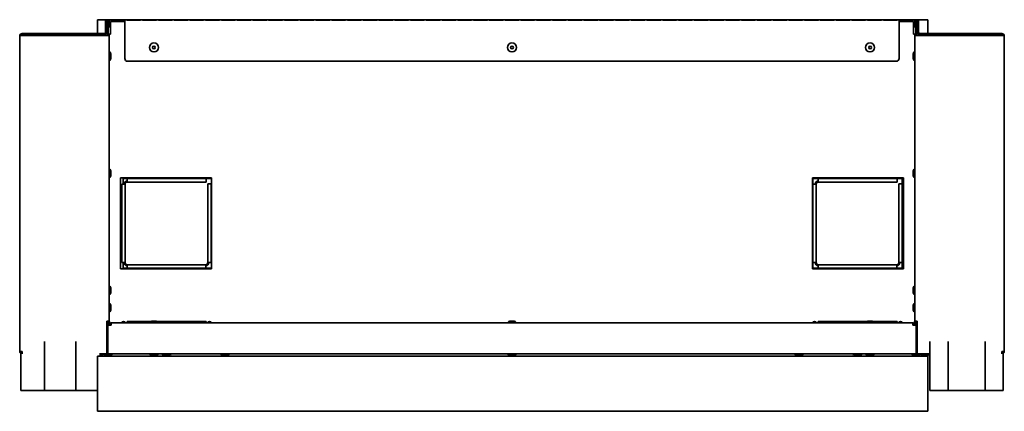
# Model space of a CAD drawing. Extents: x -0.9 to 66, y 3.9 to 49.5.
# Tile 1 of 3: x -0.9 to 34.9, y 3.9 to 18.1. Entities that reach past the tile are written whole.
import ezdxf

# ---------------------------------------------------------------- set-up
doc = ezdxf.new("R2010")
doc.units = 0
doc.header["$MEASUREMENT"] = 0

msp = doc.modelspace()

# ---------------------------------------------------------------- linework, layer by layer
at = {"color": 7, "lineweight": 35}
for p, q in [((1.951097, 17.628581), (1.951097, 18.128475)), ((2.284649, 18.128475), (1.951097, 18.128475)), ((2.241797, 17.678564), (2.241797, 18.065864)), ((2.277696, 17.678564), (2.277696, 18.065864)), ((2.304096, 18.065604), (2.304096, 17.564875)), ((2.339997, 18.065604), (2.304096, 18.065604)), ((31.668949, 18.128475), (2.33328, 18.128475)), ((2.339997, 18.065604), (2.339997, 17.564875)), ((2.340197, 18.065864), (2.340197, 17.858014)), ((2.376096, 18.065864), (2.376096, 17.858014)), ((2.944696, 18.065564), (2.425896, 18.065564)), ((2.425896, 18.065564), (2.425896, 17.612564)), ((2.944696, 18.068305), (2.944696, 18.124205)), ((2.944696, 18.124205), (3.015957, 18.124205)), ((2.944696, 18.068305), (2.944696, 16.724205)), ((3.015957, 18.124205), (3.015957, 18.111113)), ((3.516956, 18.111113), (3.015957, 18.111113)), ((3.516956, 18.111113), (3.516956, 18.124205)), ((3.516956, 18.124205), (3.588217, 18.124205)), ((3.588217, 18.124205), (3.588217, 18.111113)), ((4.089217, 18.111113), (3.588217, 18.111113)), ((4.089217, 18.111113), (4.089217, 18.124205)), ((4.089217, 18.124205), (4.160477, 18.124205)), ((4.160477, 18.124205), (4.160477, 18.111113)), ((4.661477, 18.111113), (4.160477, 18.111113)), ((4.661477, 18.111113), (4.661477, 18.124205)), ((4.661477, 18.124205), (4.732737, 18.124205)), ((4.732737, 18.124205), (4.732737, 18.111113)), ((5.233737, 18.111113), (4.732737, 18.111113)), ((5.233737, 18.111113), (5.233737, 18.124205)), ((5.233737, 18.124205), (5.304997, 18.124205)), ((5.304997, 18.124205), (5.304997, 18.111113)), ((5.805997, 18.111113), (5.304997, 18.111113)), ((5.805997, 18.111113), (5.805997, 18.124205)), ((5.805997, 18.124205), (5.877257, 18.124205)), ((5.877257, 18.124205), (5.877257, 18.111113)), ((6.378257, 18.111113), (5.877257, 18.111113)), ((6.378257, 18.111113), (6.378257, 18.124205)), ((6.378257, 18.124205), (6.449516, 18.124205)), ((6.449516, 18.124205), (6.449516, 18.111113)), ((6.950517, 18.111113), (6.449516, 18.111113)), ((6.950517, 18.111113), (6.950517, 18.124205)), ((6.950517, 18.124205), (7.021777, 18.124205)), ((7.021777, 18.124205), (7.021777, 18.111113)), ((7.522777, 18.111113), (7.021777, 18.111113)), ((7.522777, 18.111113), (7.522777, 18.124205)), ((7.522777, 18.124205), (7.594037, 18.124205)), ((7.594037, 18.124205), (7.594037, 18.111113)), ((8.095037, 18.111113), (7.594037, 18.111113)), ((8.095037, 18.111113), (8.095037, 18.124205)), ((8.095037, 18.124205), (8.166297, 18.124205)), ((8.166297, 18.124205), (8.166297, 18.111113)), ((8.667297, 18.111113), (8.166297, 18.111113)), ((8.667297, 18.111113), (8.667297, 18.124205)), ((8.667297, 18.124205), (8.738557, 18.124205)), ((8.738557, 18.124205), (8.738557, 18.111113)), ((9.239557, 18.111113), (8.738557, 18.111113)), ((9.239557, 18.111113), (9.239557, 18.124205)), ((9.239557, 18.124205), (9.310817, 18.124205)), ((9.310817, 18.124205), (9.310817, 18.111113)), ((9.811816, 18.111113), (9.310817, 18.111113)), ((9.811816, 18.111113), (9.811816, 18.124205)), ((9.811816, 18.124205), (9.883077, 18.124205)), ((9.883077, 18.124205), (9.883077, 18.111113)), ((10.384077, 18.111113), (9.883077, 18.111113)), ((10.384077, 18.111113), (10.384077, 18.124205)), ((10.384077, 18.124205), (10.455337, 18.124205)), ((10.455337, 18.124205), (10.455337, 18.111113)), ((10.956337, 18.111113), (10.455337, 18.111113)), ((10.956337, 18.111113), (10.956337, 18.124205)), ((10.956337, 18.124205), (11.027597, 18.124205)), ((11.027597, 18.124205), (11.027597, 18.111113)), ((11.528597, 18.111113), (11.027597, 18.111113)), ((11.528597, 18.111113), (11.528597, 18.124205)), ((11.528597, 18.124205), (11.599856, 18.124205)), ((11.599856, 18.124205), (11.599856, 18.111113)), ((12.100857, 18.111113), (11.599856, 18.111113)), ((12.100857, 18.111113), (12.100857, 18.124205)), ((12.100857, 18.124205), (12.172116, 18.124205)), ((12.172116, 18.124205), (12.172116, 18.111113)), ((12.673116, 18.111113), (12.172116, 18.111113)), ((12.673116, 18.111113), (12.673116, 18.124205)), ((12.673116, 18.124205), (12.744376, 18.124205)), ((12.744376, 18.124205), (12.744376, 18.111113)), ((13.245376, 18.111113), (12.744376, 18.111113)), ((13.245376, 18.111113), (13.245376, 18.124205)), ((13.245376, 18.124205), (13.316637, 18.124205)), ((13.316637, 18.124205), (13.316637, 18.111113)), ((13.817636, 18.111113), (13.316637, 18.111113)), ((13.817636, 18.111113), (13.817636, 18.124205)), ((13.817636, 18.124205), (13.888897, 18.124205)), ((13.888897, 18.124205), (13.888897, 18.111113)), ((14.389897, 18.111113), (13.888897, 18.111113)), ((14.389897, 18.111113), (14.389897, 18.124205)), ((14.389897, 18.124205), (14.461157, 18.124205)), ((14.461157, 18.124205), (14.461157, 18.111113)), ((14.962157, 18.111113), (14.461157, 18.111113)), ((14.962157, 18.111113), (14.962157, 18.124205)), ((14.962157, 18.124205), (15.033417, 18.124205)), ((15.033417, 18.124205), (15.033417, 18.111113)), ((15.534417, 18.111113), (15.033417, 18.111113)), ((15.534417, 18.111113), (15.534417, 18.124205)), ((15.534417, 18.124205), (15.605677, 18.124205)), ((15.605677, 18.124205), (15.605677, 18.111113)), ((16.106677, 18.111113), (15.605677, 18.111113)), ((16.106677, 18.111113), (16.106677, 18.124205)), ((16.106677, 18.124205), (16.177936, 18.124205)), ((16.177936, 18.124205), (16.177936, 18.111113)), ((16.678937, 18.111113), (16.177936, 18.111113)), ((16.678937, 18.111113), (16.678937, 18.124205)), ((16.678937, 18.124205), (16.750196, 18.124205)), ((16.750196, 18.124205), (16.750196, 18.111113)), ((17.251196, 18.111113), (16.750196, 18.111113)), ((17.251196, 18.111113), (17.251196, 18.124205)), ((17.251196, 18.124205), (17.322456, 18.124205)), ((17.322456, 18.124205), (17.322456, 18.111113)), ((17.823456, 18.111113), (17.322456, 18.111113)), ((17.823456, 18.111113), (17.823456, 18.124205)), ((17.823456, 18.124205), (17.894717, 18.124205)), ((17.894717, 18.124205), (17.894717, 18.111113)), ((18.395717, 18.111113), (17.894717, 18.111113)), ((18.395717, 18.111113), (18.395717, 18.124205)), ((18.395717, 18.124205), (18.466977, 18.124205)), ((18.466977, 18.124205), (18.466977, 18.111113)), ((18.967977, 18.111113), (18.466977, 18.111113)), ((18.967977, 18.111113), (18.967977, 18.124205)), ((18.967977, 18.124205), (19.039237, 18.124205)), ((19.039237, 18.124205), (19.039237, 18.111113)), ((19.540237, 18.111113), (19.039237, 18.111113)), ((19.540237, 18.111113), (19.540237, 18.124205)), ((19.540237, 18.124205), (19.611497, 18.124205)), ((19.611497, 18.124205), (19.611497, 18.111113)), ((20.112497, 18.111113), (19.611497, 18.111113)), ((20.112497, 18.111113), (20.112497, 18.124205)), ((20.112497, 18.124205), (20.183757, 18.124205)), ((20.183757, 18.124205), (20.183757, 18.111113)), ((20.684757, 18.111113), (20.183757, 18.111113)), ((20.684757, 18.111113), (20.684757, 18.124205)), ((20.684757, 18.124205), (20.756017, 18.124205)), ((20.756017, 18.124205), (20.756017, 18.111113)), ((21.257017, 18.111113), (20.756017, 18.111113)), ((21.257017, 18.111113), (21.257017, 18.124205)), ((21.257017, 18.124205), (21.328276, 18.124205)), ((21.328276, 18.124205), (21.328276, 18.111113)), ((21.829276, 18.111113), (21.328276, 18.111113)), ((21.829276, 18.111113), (21.829276, 18.124205)), ((21.829276, 18.124205), (21.900536, 18.124205)), ((21.900536, 18.124205), (21.900536, 18.111113)), ((22.401536, 18.111113), (21.900536, 18.111113)), ((22.401536, 18.111113), (22.401536, 18.124205)), ((22.401536, 18.124205), (22.472796, 18.124205)), ((22.472796, 18.124205), (22.472796, 18.111113)), ((22.973796, 18.111113), (22.472796, 18.111113)), ((22.973796, 18.111113), (22.973796, 18.124205)), ((22.973796, 18.124205), (23.045056, 18.124205)), ((23.045056, 18.124205), (23.045056, 18.111113)), ((23.546056, 18.111113), (23.045056, 18.111113)), ((23.546056, 18.111113), (23.546056, 18.124205)), ((23.546056, 18.124205), (23.617318, 18.124205)), ((23.617318, 18.124205), (23.617318, 18.111113)), ((24.118316, 18.111113), (23.617318, 18.111113)), ((24.118316, 18.111113), (24.118316, 18.124205)), ((24.118316, 18.124205), (24.189578, 18.124205)), ((24.189578, 18.124205), (24.189578, 18.111113)), ((24.690576, 18.111113), (24.189578, 18.111113)), ((24.690576, 18.111113), (24.690576, 18.124205)), ((24.690576, 18.124205), (24.761838, 18.124205)), ((24.761838, 18.124205), (24.761838, 18.111113)), ((25.262836, 18.111113), (24.761838, 18.111113)), ((25.262836, 18.111113), (25.262836, 18.124205)), ((25.262836, 18.124205), (25.334098, 18.124205)), ((25.334098, 18.124205), (25.334098, 18.111113)), ((25.835096, 18.111113), (25.334098, 18.111113)), ((25.835096, 18.111113), (25.835096, 18.124205)), ((25.835096, 18.124205), (25.906358, 18.124205)), ((25.906358, 18.124205), (25.906358, 18.111113)), ((26.407355, 18.111113), (25.906358, 18.111113)), ((26.407355, 18.111113), (26.407355, 18.124205)), ((26.407355, 18.124205), (26.478618, 18.124205)), ((26.478618, 18.124205), (26.478618, 18.111113)), ((26.979618, 18.111113), (26.478618, 18.111113)), ((26.979618, 18.111113), (26.979618, 18.124205)), ((26.979618, 18.124205), (27.050877, 18.124205)), ((27.050877, 18.124205), (27.050877, 18.111113)), ((27.551875, 18.111113), (27.050877, 18.111113)), ((27.551875, 18.111113), (27.551875, 18.124205)), ((27.551875, 18.124205), (27.623137, 18.124205)), ((27.623137, 18.124205), (27.623137, 18.111113)), ((28.124137, 18.111113), (27.623137, 18.111113)), ((28.124137, 18.111113), (28.124137, 18.124205)), ((28.124137, 18.124205), (28.195397, 18.124205)), ((28.195397, 18.124205), (28.195397, 18.111113)), ((28.696397, 18.111113), (28.195397, 18.111113)), ((28.696397, 18.111113), (28.696397, 18.124205)), ((28.696397, 18.124205), (28.767657, 18.124205)), ((28.767657, 18.124205), (28.767657, 18.111113)), ((29.268657, 18.111113), (28.767657, 18.111113)), ((29.268657, 18.111113), (29.268657, 18.124205)), ((29.268657, 18.124205), (29.339917, 18.124205)), ((29.339917, 18.124205), (29.339917, 18.111113)), ((29.840917, 18.111113), (29.339917, 18.111113)), ((29.840917, 18.111113), (29.840917, 18.124205)), ((29.840917, 18.124205), (29.912177, 18.124205)), ((29.912177, 18.124205), (29.912177, 18.111113)), ((30.413177, 18.111113), (29.912177, 18.111113)), ((30.413177, 18.111113), (30.413177, 18.124205)), ((30.413177, 18.124205), (30.484437, 18.124205)), ((30.484437, 18.124205), (30.484437, 18.111113)), ((30.985437, 18.111113), (30.484437, 18.111113)), ((30.985437, 18.111113), (30.985437, 18.124205)), ((30.985437, 18.124205), (31.056696, 18.124205)), ((31.056696, 18.068305), (31.056696, 18.124205)), ((31.056696, 16.724205), (31.056696, 18.068305)), ((31.576096, 18.065564), (31.056696, 18.065564)), ((31.576096, 17.612564), (31.576096, 18.065564)), ((31.626097, 18.065864), (31.626097, 17.858014)), ((31.661997, 18.065864), (31.661997, 17.858014)), ((31.697897, 18.065604), (31.661997, 18.065604)), ((31.697897, 18.065604), (31.697897, 17.564875)), ((32.101097, 18.128475), (31.71758, 18.128475)), ((31.724498, 17.678564), (31.724498, 18.065864)), ((31.760398, 17.678564), (31.760398, 18.065864)), ((32.101097, 17.628581), (32.101097, 18.128475)), ((-0.873304, 17.542665), (-0.873304, 6.089464)), ((-0.837404, 17.55609), (-0.837404, 17.592664)), ((1.162597, 17.592664), (-0.837404, 17.592664)), ((-0.787403, 17.628564), (-0.787403, 17.592664)), ((-0.787403, 17.628564), (2.191796, 17.628564)), ((-0.787403, 17.564875), (2.290196, 17.564875)), ((0.026097, 17.564875), (0.026097, 17.592664)), ((2.026097, 17.592664), (0.026097, 17.592664)), ((1.162597, 17.564875), (1.162597, 17.592664)), ((2.026097, 17.564875), (2.026097, 17.592664)), ((2.026097, 17.592664), (2.191796, 17.592664)), ((2.290196, 17.564875), (2.376096, 17.564875)), ((2.339997, 17.612564), (2.375897, 17.612564)), ((2.340197, 17.858014), (2.376096, 17.858014)), ((2.425896, 17.612564), (2.375897, 17.612564)), ((2.375897, 17.564892), (2.375897, 17.612564)), ((2.376096, 17.564875), (2.376096, 7.189464)), ((31.626097, 17.612564), (31.576096, 17.612564)), ((31.661997, 17.858014), (31.626097, 17.858014)), ((31.661997, 17.612564), (31.626097, 17.612564)), ((31.626097, 17.564892), (31.626097, 17.612564)), ((31.711998, 17.564875), (31.626097, 17.564875)), ((31.626097, 17.564875), (31.626097, 7.189464)), ((31.661997, 17.858014), (31.661997, 17.564875)), ((31.661997, 17.564892), (31.661997, 17.612564)), ((34.789597, 17.564875), (31.711998, 17.564875)), ((34.789597, 17.628564), (31.810396, 17.628564)), ((32.176096, 17.592664), (31.810396, 17.592664)), ((32.101097, 17.564892), (32.101097, 17.592682)), ((32.101097, 17.589364), (32.176115, 17.589364)), ((32.176096, 17.564875), (32.176096, 17.592664)), ((34.176097, 17.592664), (32.176096, 17.592664)), ((32.839596, 17.564875), (32.839596, 17.592664)), ((34.839598, 17.592664), (32.839596, 17.592664)), ((34.176097, 17.564875), (34.176097, 17.592664)), ((34.789597, 17.628564), (34.789597, 17.592664)), ((34.839598, 17.55609), (34.839598, 17.592664)), ((34.875498, 17.542665), (34.875498, 6.089464)), ((2.376096, 16.974464), (2.383097, 16.974464)), ((2.383097, 16.810464), (2.383097, 16.974464)), ((2.383097, 16.646464), (2.383097, 16.810464)), ((2.44073, 16.810464), (2.44073, 16.860465)), ((2.44073, 16.760464), (2.44073, 16.810464)), ((31.561464, 16.860465), (31.561464, 16.810464)), ((31.561464, 16.810464), (31.561464, 16.760464)), ((31.619097, 16.974464), (31.619097, 16.810464)), ((31.626097, 16.974464), (31.619097, 16.974464)), ((31.619097, 16.810464), (31.619097, 16.646464)), ((31.626097, 16.974464), (31.626097, 16.810464)), ((31.626097, 16.810464), (31.626097, 16.646464)), ((2.375897, 16.646464), (2.382897, 16.646464)), ((2.376096, 16.646464), (2.383097, 16.646464)), ((30.956697, 16.624204), (3.044697, 16.624204)), ((31.626097, 16.646464), (31.619097, 16.646464)), ((2.376096, 12.724464), (2.383097, 12.724464)), ((2.383097, 12.508575), (2.383097, 12.724464)), ((2.44073, 12.544645), (2.44073, 12.610464)), ((2.44073, 12.510465), (2.44073, 12.544645)), ((31.561464, 12.610464), (31.561464, 12.560464)), ((31.561464, 12.560464), (31.561464, 12.510465)), ((31.619097, 12.724464), (31.619097, 12.560464)), ((31.626097, 12.724464), (31.619097, 12.724464)), ((31.619097, 12.560464), (31.619097, 12.396464)), ((31.626097, 12.724464), (31.626097, 12.560464)), ((31.626097, 12.560464), (31.626097, 12.396464)), ((2.375897, 12.396464), (2.382897, 12.396464)), ((2.376096, 12.396464), (2.383097, 12.396464)), ((2.383097, 12.396464), (2.383097, 12.508575)), ((6.089997, 12.392464), (2.789996, 12.392464)), ((2.789996, 12.392464), (2.789996, 9.092464)), ((2.956097, 12.167674), (2.834297, 12.167674)), ((2.834297, 12.167674), (2.834297, 9.317674)), ((2.881097, 12.367674), (2.881097, 12.167674)), ((6.089997, 12.367674), (2.881097, 12.367674)), ((2.956097, 9.317674), (2.956097, 12.167674)), ((3.031097, 12.367676), (3.031097, 12.364476)), ((3.031097, 12.364476), (3.031097, 12.242674)), ((5.893597, 12.364476), (3.031097, 12.364476)), ((3.031097, 12.242674), (5.893597, 12.242674)), ((5.893597, 12.364476), (5.893597, 12.367676)), ((5.893597, 12.242674), (5.893597, 12.364476)), ((5.956096, 12.180175), (5.956096, 9.317674)), ((6.077896, 12.180175), (5.956096, 12.180175)), ((6.077896, 9.317674), (6.077896, 12.180175)), ((6.089998, 12.180175), (6.077898, 12.180175)), ((6.089997, 9.092464), (6.089997, 12.392464)), ((31.211997, 12.392464), (27.911997, 12.392464)), ((27.911997, 12.392464), (27.911997, 9.092464)), ((27.921097, 12.367674), (27.921097, 9.117674)), ((31.171096, 12.367674), (27.921097, 12.367674)), ((27.924298, 12.167674), (27.921099, 12.167674)), ((28.046096, 12.167674), (27.924295, 12.167674)), ((27.924295, 12.167674), (27.924295, 9.317674)), ((28.046096, 9.317674), (28.046096, 12.167674)), ((28.121098, 12.367676), (28.121098, 12.364476)), ((28.121098, 12.364476), (28.121098, 12.242674)), ((30.983598, 12.364476), (28.121098, 12.364476)), ((28.121098, 12.242674), (30.983598, 12.242674)), ((30.983598, 12.364476), (30.983598, 12.367676)), ((30.983598, 12.242674), (30.983598, 12.364476)), ((31.046097, 12.180175), (31.046097, 9.317674)), ((31.167896, 12.180175), (31.046097, 12.180175)), ((31.167896, 9.317674), (31.167896, 12.180175)), ((31.171096, 12.180175), (31.167898, 12.180175)), ((31.171096, 9.117674), (31.171096, 12.367674)), ((31.211997, 9.092464), (31.211997, 12.392464)), ((31.626097, 12.396464), (31.619097, 12.396464)), ((2.834297, 9.317674), (2.956097, 9.317674)), ((2.881097, 9.317674), (2.881097, 9.117674)), ((5.956096, 9.317674), (6.077896, 9.317674)), ((6.077898, 9.317674), (6.089998, 9.317674)), ((27.921099, 9.317674), (27.924298, 9.317674)), ((27.924295, 9.317674), (28.046096, 9.317674)), ((31.046097, 9.317674), (31.167896, 9.317674)), ((31.167898, 9.317674), (31.171096, 9.317674)), ((2.789996, 9.092464), (6.089997, 9.092464)), ((2.881097, 9.117674), (6.089997, 9.117674)), ((5.881097, 9.242674), (3.031097, 9.242674)), ((3.031097, 9.242674), (3.031097, 9.120874)), ((3.031097, 9.120876), (3.031097, 9.117676)), ((3.031097, 9.120874), (5.881097, 9.120874)), ((5.881097, 9.242674), (5.881097, 9.120874)), ((5.881097, 9.117676), (5.881097, 9.120876)), ((27.911997, 9.092464), (31.211997, 9.092464)), ((27.921097, 9.117674), (31.171096, 9.117674)), ((30.971098, 9.242674), (28.121098, 9.242674)), ((28.121098, 9.242674), (28.121098, 9.120874)), ((28.121098, 9.120876), (28.121098, 9.117676)), ((28.121098, 9.120874), (30.971098, 9.120874)), ((30.971098, 9.242674), (30.971098, 9.120874)), ((30.971098, 9.117676), (30.971098, 9.120876)), ((2.376096, 8.474464), (2.383097, 8.474464)), ((2.383097, 8.434436), (2.383097, 8.474464)), ((2.383097, 8.146464), (2.383097, 8.434436)), ((2.44073, 8.348261), (2.44073, 8.360464)), ((2.44073, 8.260464), (2.44073, 8.348261)), ((31.561464, 8.360464), (31.561464, 8.272668)), ((31.561464, 8.360464), (31.561464, 8.272668)), ((31.561464, 8.348261), (31.561464, 8.260464)), ((31.561464, 8.348261), (31.561464, 8.260464)), ((31.619097, 8.474464), (31.619097, 8.186492)), ((31.626097, 8.474464), (31.619097, 8.474464)), ((31.626097, 8.474464), (31.626097, 8.186492)), ((2.375897, 8.146464), (2.382897, 8.146464)), ((2.376096, 8.146464), (2.383097, 8.146464)), ((31.619097, 8.186492), (31.619097, 8.146464)), ((31.626097, 8.146464), (31.619097, 8.146464)), ((31.626097, 8.146464), (31.619097, 8.146464)), ((31.626097, 8.186492), (31.626097, 8.146464)), ((2.375897, 7.849464), (2.382897, 7.849464)), ((2.375897, 7.521464), (2.382897, 7.521464)), ((2.375897, 7.521464), (2.382897, 7.521464)), ((2.375897, 7.521464), (2.382897, 7.521464)), ((2.382897, 7.809436), (2.382897, 7.849464)), ((2.382897, 7.521464), (2.382897, 7.809436)), ((2.440529, 7.723261), (2.440529, 7.735464)), ((2.440529, 7.635464), (2.440529, 7.723261)), ((31.561464, 7.735464), (31.561464, 7.647668)), ((31.561464, 7.735464), (31.561464, 7.685464)), ((31.561464, 7.723261), (31.561464, 7.635464)), ((31.561464, 7.685464), (31.561464, 7.635464)), ((31.619097, 7.849464), (31.619097, 7.561492)), ((31.626097, 7.849464), (31.619097, 7.849464)), ((31.619097, 7.561492), (31.619097, 7.521464)), ((31.626097, 7.521464), (31.619097, 7.521464)), ((31.626097, 7.521464), (31.619097, 7.521464)), ((2.290196, 7.189464), (2.290196, 6.089464)), ((2.376096, 7.189464), (2.290196, 7.189464)), ((2.304096, 7.189464), (2.304096, 6.450364)), ((2.339997, 7.189464), (2.339997, 7.042464)), ((2.375897, 7.142464), (2.375897, 7.189464)), ((3.031097, 7.175364), (3.031097, 7.128364)), ((3.887334, 7.175364), (3.031097, 7.175364)), ((4.000996, 7.192997), (3.950997, 7.192997)), ((4.050997, 7.192997), (4.000996, 7.192997)), ((5.881097, 7.175364), (4.114689, 7.175364)), ((5.881097, 7.175364), (5.881097, 7.128364)), ((5.881099, 7.175364), (5.893597, 7.175364)), ((5.893597, 7.128364), (5.893597, 7.175364)), ((17.000997, 7.192997), (16.950997, 7.192997)), ((17.050996, 7.192997), (17.000997, 7.192997)), ((28.121098, 7.175364), (28.121098, 7.128364)), ((29.887335, 7.175364), (28.121098, 7.175364)), ((30.000997, 7.192997), (29.950996, 7.192997)), ((30.050996, 7.192997), (30.000997, 7.192997)), ((30.971098, 7.175364), (30.114688, 7.175364)), ((30.971098, 7.175364), (30.971098, 7.128364)), ((30.971098, 7.175364), (30.983598, 7.175364)), ((30.983598, 7.128364), (30.983598, 7.175364)), ((31.626097, 7.189481), (31.626097, 7.149535)), ((31.626097, 7.189464), (31.711998, 7.189464)), ((31.626097, 7.142464), (31.626097, 7.189464)), ((31.661997, 7.189464), (31.661997, 7.042464)), ((31.661997, 7.142464), (31.661997, 7.189464)), ((31.697897, 7.189464), (31.697897, 6.450364)), ((31.711998, 7.189464), (31.711998, 6.089464)), ((2.320996, 7.042464), (2.445997, 7.042464)), ((2.320996, 6.089264), (2.320996, 7.042464)), ((2.375897, 7.149535), (2.425896, 7.142464)), ((2.375897, 7.14658), (2.425896, 7.142464)), ((2.425896, 7.092464), (2.425896, 7.142464)), ((2.425896, 7.092464), (2.445997, 7.092464)), ((2.425896, 7.092464), (2.425896, 7.042464)), ((2.445997, 7.128364), (31.555998, 7.128364)), ((2.445997, 7.042464), (2.445997, 7.128364)), ((3.031097, 7.139464), (3.031097, 7.128381)), ((4.000996, 7.135364), (3.836997, 7.135364)), ((3.836997, 7.128364), (3.836997, 7.135364)), ((4.164997, 7.135364), (4.000996, 7.135364)), ((4.164997, 7.128364), (4.164997, 7.135364)), ((17.000997, 7.135364), (16.836997, 7.135364)), ((16.836997, 7.128364), (16.836997, 7.135364)), ((17.164996, 7.135364), (17.000997, 7.135364)), ((17.164996, 7.128364), (17.164996, 7.135364)), ((28.121098, 7.139464), (28.121098, 7.128381)), ((30.000997, 7.135364), (29.836998, 7.135364)), ((29.836998, 7.128364), (29.836998, 7.135364)), ((30.164997, 7.135364), (30.000997, 7.135364)), ((30.164997, 7.128364), (30.164997, 7.135364)), ((31.555998, 7.128364), (31.555998, 7.042464)), ((31.555998, 7.092464), (31.576096, 7.092464)), ((31.555998, 7.042464), (31.680997, 7.042464)), ((31.626097, 7.149535), (31.576096, 7.142464)), ((31.626097, 7.14658), (31.576096, 7.142464)), ((31.576096, 7.092464), (31.576096, 7.142464)), ((31.576096, 7.042464), (31.576096, 7.092464)), ((31.680997, 6.089264), (31.680997, 7.042464)), ((0.026097, 4.672664), (0.026097, 6.450364)), ((1.162597, 4.672664), (1.162597, 6.450364)), ((2.320996, 6.450364), (2.290196, 6.450364)), ((31.711998, 6.450364), (31.680997, 6.450364)), ((32.176096, 4.672664), (32.176096, 6.450364)), ((32.839596, 4.672664), (32.839596, 6.450364)), ((34.176097, 4.672664), (34.176097, 6.450364)), ((-0.787403, 6.089464), (-0.873304, 6.089464)), ((-0.837404, 4.672664), (-0.837404, 6.089464)), ((-0.780332, 6.003564), (-0.787403, 6.089464)), ((2.290196, 6.003564), (2.290196, 6.089464)), ((2.320996, 6.089264), (2.320996, 6.003364)), ((31.680997, 6.089264), (31.680997, 6.003364)), ((31.711998, 6.003564), (31.711998, 6.089464)), ((34.782527, 6.003564), (34.789597, 6.089464)), ((34.875498, 6.089464), (34.789597, 6.089464)), ((34.839598, 4.672664), (34.839598, 6.089464)), ((1.951097, 3.921343), (1.951097, 5.921343)), ((32.101097, 5.921343), (1.951097, 5.921343)), ((2.026097, 6.003564), (2.290196, 6.003564)), ((2.026097, 6.003364), (2.165097, 6.003364)), ((2.026097, 5.996364), (2.165097, 5.996364)), ((2.026097, 5.938732), (2.051097, 5.938732)), ((2.165097, 6.003364), (2.165097, 5.996364)), ((2.167096, 6.003564), (2.167096, 5.996564)), ((2.167096, 5.996564), (2.331097, 5.996564)), ((2.268337, 6.003564), (2.321012, 6.003564)), ((2.281096, 5.938932), (2.331097, 5.938932)), ((2.320996, 6.039464), (2.290196, 6.039464)), ((2.290212, 6.039464), (2.321012, 6.039464)), ((2.290212, 6.003564), (2.321012, 6.003564)), ((2.320996, 6.003364), (31.680997, 6.003364)), ((2.331097, 5.996564), (2.495097, 5.996564)), ((2.331097, 5.938932), (2.381097, 5.938932)), ((2.495097, 6.003564), (2.495097, 5.996564)), ((3.837096, 6.003364), (4.001097, 6.003364)), ((3.837096, 6.003364), (3.837096, 5.996364)), ((3.837096, 5.996364), (4.001097, 5.996364)), ((3.951096, 5.938732), (4.001097, 5.938732)), ((4.001097, 6.003364), (4.165097, 6.003364)), ((4.001097, 5.996364), (4.165097, 5.996364)), ((4.001097, 5.938732), (4.051097, 5.938732)), ((4.165097, 6.003364), (4.165097, 5.996364)), ((4.292097, 6.003564), (4.292097, 5.996564)), ((4.292097, 5.996564), (4.456096, 5.996564)), ((4.406097, 5.938932), (4.456096, 5.938932)), ((4.456096, 5.996564), (4.620097, 5.996564)), ((4.456096, 5.938932), (4.506097, 5.938932)), ((4.620097, 6.003564), (4.620097, 5.996564)), ((6.417097, 6.003564), (6.417097, 5.996564)), ((6.417097, 5.996564), (6.581096, 5.996564)), ((6.531097, 5.938932), (6.581096, 5.938932)), ((6.581096, 5.996564), (6.745097, 5.996564)), ((6.581096, 5.938932), (6.631097, 5.938932)), ((6.745097, 6.003564), (6.745097, 5.996564)), ((16.837097, 6.003364), (17.001096, 6.003364)), ((16.837097, 6.003364), (16.837097, 5.996364)), ((16.837097, 5.996364), (17.001096, 5.996364)), ((16.951097, 5.938732), (17.001096, 5.938732)), ((17.001096, 6.003364), (17.165097, 6.003364)), ((17.001096, 5.996364), (17.165097, 5.996364)), ((17.001096, 5.938732), (17.051097, 5.938732)), ((17.165097, 6.003364), (17.165097, 5.996364)), ((27.257097, 6.003564), (27.257097, 5.996564)), ((27.257097, 5.996564), (27.585098, 5.996564)), ((27.371096, 5.938932), (27.471097, 5.938932)), ((27.371096, 5.938932), (27.471097, 5.938932)), ((27.585098, 6.003564), (27.585098, 5.996564)), ((29.382098, 6.003564), (29.382098, 5.996564)), ((29.382098, 5.996564), (29.546095, 5.996564)), ((29.496097, 5.938932), (29.546095, 5.938932)), ((29.546095, 5.996564), (29.710097, 5.996564)), ((29.546095, 5.938932), (29.596096, 5.938932)), ((29.710097, 6.003564), (29.710097, 5.996564)), ((29.837096, 6.003364), (30.125069, 6.003364)), ((29.837096, 6.003364), (29.837096, 5.996364)), ((29.837096, 5.996364), (30.125069, 5.996364)), ((29.951095, 5.938732), (30.038894, 5.938732)), ((29.963302, 5.938732), (30.051097, 5.938732)), ((30.125069, 6.003364), (30.165098, 6.003364)), ((30.125069, 5.996364), (30.165098, 5.996364)), ((30.165098, 6.003364), (30.165098, 5.996364)), ((31.507097, 6.003564), (31.507097, 5.996564)), ((31.507097, 5.996564), (31.671097, 5.996564)), ((31.621096, 5.938932), (31.671097, 5.938932)), ((31.671097, 5.996564), (31.835096, 5.996564)), ((31.671097, 5.938932), (31.721095, 5.938932)), ((31.711998, 6.039464), (31.680997, 6.039464)), ((31.680997, 6.003564), (31.712012, 6.003564)), ((31.681014, 6.039464), (31.712012, 6.039464)), ((31.681014, 6.003564), (31.712012, 6.003564)), ((32.176096, 6.003564), (31.711998, 6.003564)), ((31.835096, 6.003564), (31.835096, 5.996564)), ((31.837096, 6.003564), (32.125069, 6.003564)), ((31.837096, 6.003564), (31.837096, 5.996564)), ((31.837096, 5.996564), (32.125069, 5.996564)), ((31.951097, 5.938932), (32.038891, 5.938932)), ((31.963299, 5.938932), (32.051098, 5.938932)), ((32.101097, 5.921343), (32.101097, 5.950344)), ((32.101097, 3.921343), (32.101097, 5.921343)), ((32.125069, 6.003564), (32.165097, 6.003564)), ((32.125069, 5.996564), (32.165097, 5.996564)), ((32.165097, 6.003564), (32.165097, 5.996564)), ((1.162597, 4.672664), (-0.837404, 4.672664)), ((1.951097, 4.672664), (0.026097, 4.672664)), ((34.176097, 4.672664), (32.176096, 4.672664)), ((34.839598, 4.672664), (32.839596, 4.672664)), ((32.101097, 3.921343), (1.951097, 3.921343))]:
    msp.add_line(p, q, dxfattribs=at)
for points in [[(-0.787403, 17.564875), (-0.829625, 17.55761), (-0.848979, 17.553574), (-0.864516, 17.549115), (-0.869938, 17.546633), (-0.872231, 17.544897), (-0.872912, 17.544009), (-0.873304, 17.542665)], [(34.789597, 17.564875), (34.831817, 17.55761), (34.85117, 17.553574), (34.86671, 17.549115), (34.872131, 17.546633), (34.874424, 17.544897), (34.875106, 17.544009), (34.875498, 17.542665)]]:
    msp.add_lwpolyline(points, dxfattribs=at)
for centre, radius in [((4.000996, 17.125165), 0.164), ((4.000996, 17.125165), 0.05), ((17.000997, 17.125165), 0.164), ((17.000997, 17.125165), 0.05), ((30.000997, 17.125165), 0.164), ((30.000997, 17.125165), 0.05)]:
    msp.add_circle(centre, radius, dxfattribs=at)
for centre, radius, start, end in [((2.308947, 18.065864), 0.06715, 360, 180.000005), ((2.308947, 18.065864), 0.03125, 360, 180.000005), ((31.693245, 18.065864), 0.06715, 360, 180.000005), ((31.693245, 18.065864), 0.03125, 360, 180.000005), ((-0.787403, 17.542665), 0.0859, 90.000003, 180.000005), ((2.191796, 17.678564), 0.0859, 269.999997, 0), ((2.191796, 17.678564), 0.05, 269.999997, 360), ((31.810396, 17.678564), 0.0859, 180.000005, 269.999997), ((31.810396, 17.678564), 0.05, 180.000005, 269.999997), ((34.789597, 17.542665), 0.0859, 0, 90.000003), ((2.277497, 16.849509), 0.1636, 3.839305, 49.798568), ((31.724697, 16.849509), 0.1636, 130.201437, 176.160701), ((2.277497, 16.771418), 0.1636, 310.201432, 356.160695), ((3.044697, 16.724205), 0.1, 179.999995, 269.999997), ((30.956697, 16.724205), 0.1, 269.999997, 360), ((31.724697, 16.771418), 0.1636, 183.839299, 229.798563), ((2.277497, 12.599509), 0.1636, 3.839305, 49.798568), ((31.724697, 12.599509), 0.1636, 130.201437, 176.160701), ((2.277497, 12.521419), 0.1636, 310.201432, 356.160695), ((3.031097, 12.167674), 0.1109, 90.000003, 180.000005), ((3.031097, 12.167674), 0.075, 90.000003, 180.000005), ((28.121098, 12.167674), 0.1109, 90.000003, 180.000005), ((28.121098, 12.167674), 0.075, 90.000003, 180.000005), ((31.724697, 12.521419), 0.1636, 183.839299, 229.798563), ((3.031097, 9.317674), 0.1109, 180.000005, 269.999997), ((3.031097, 9.317674), 0.075, 180.000005, 269.999997), ((5.881097, 9.317674), 0.1109, 269.999997, 360), ((5.881097, 9.317674), 0.075, 269.999997, 360), ((28.121098, 9.317674), 0.1109, 180.000005, 269.999997), ((28.121098, 9.317674), 0.075, 180.000005, 269.999997), ((30.971098, 9.317674), 0.1109, 269.999997, 360), ((30.971098, 9.317674), 0.075, 269.999997, 360), ((2.277497, 8.34951), 0.1636, 3.839305, 49.798568), ((2.277497, 8.271418), 0.1636, 310.201432, 356.160695), ((31.724697, 8.34951), 0.1636, 130.201437, 176.160701), ((31.724697, 8.34951), 0.1636, 130.201437, 176.160701), ((31.724697, 8.271418), 0.1636, 183.839299, 229.798563), ((31.724697, 8.271418), 0.1636, 183.839299, 229.798563), ((2.277296, 7.72451), 0.1636, 3.839305, 49.798568), ((2.277296, 7.646418), 0.1636, 310.201432, 356.160695), ((31.724697, 7.72451), 0.1636, 130.201437, 176.160701), ((31.724697, 7.72451), 0.1636, 130.201437, 176.160701), ((31.724697, 7.646418), 0.1636, 183.839299, 229.798563), ((31.724697, 7.646418), 0.1636, 183.839299, 229.798563), ((2.895197, 7.114464), 0.0609, 13.208334, 166.791662), ((3.961951, 7.029764), 0.1636, 93.839306, 139.798563), ((4.040042, 7.029764), 0.1636, 40.201431, 86.160692), ((6.016997, 7.114464), 0.0609, 13.208334, 166.791662), ((16.961951, 7.029764), 0.1636, 93.839306, 139.798563), ((17.040042, 7.029764), 0.1636, 40.201431, 86.160692), ((27.985196, 7.114464), 0.0609, 13.208335, 166.791662), ((29.961952, 7.029764), 0.1636, 93.839306, 139.798563), ((30.040043, 7.029764), 0.1636, 40.201431, 86.160692), ((31.106995, 7.114464), 0.0609, 13.208335, 166.791662), ((2.425896, 7.142464), 0.0859, 180.000005, 269.999997), ((2.425896, 7.142464), 0.05, 179.999995, 269.999997), ((2.895197, 7.114464), 0.025, 33.821522, 146.178479), ((6.016997, 7.114464), 0.025, 33.821522, 146.178479), ((27.985196, 7.114464), 0.025, 33.821522, 146.178479), ((31.106995, 7.114464), 0.025, 33.821522, 146.178479), ((31.576096, 7.142464), 0.0859, 269.999997, 0), ((31.576096, 7.142464), 0.05, 269.999997, 360), ((-0.787403, 6.089464), 0.0859, 180.000005, 234.403586), ((34.789597, 6.089464), 0.0859, 305.596416, 0), ((2.040142, 6.101964), 0.1636, 273.839308, 319.798569), ((2.292052, 6.102164), 0.1636, 220.201437, 266.160694), ((2.370143, 6.102164), 0.1636, 273.839308, 319.798569), ((3.962052, 6.101964), 0.1636, 220.201437, 266.160694), ((4.040143, 6.101964), 0.1636, 273.839308, 319.798569), ((4.417051, 6.102164), 0.1636, 220.201437, 266.160694), ((4.495142, 6.102164), 0.1636, 273.839308, 319.798569), ((6.542051, 6.102164), 0.1636, 220.201437, 266.160694), ((6.620142, 6.102164), 0.1636, 273.839308, 319.798569), ((16.962051, 6.101964), 0.1636, 220.201437, 266.160694), ((17.040142, 6.101964), 0.1636, 273.839308, 319.798569), ((27.460142, 6.102164), 0.1636, 273.839308, 319.798569), ((29.507052, 6.102164), 0.1636, 220.201437, 266.160694), ((29.585144, 6.102164), 0.1636, 273.839308, 319.798569), ((29.962052, 6.101964), 0.1636, 220.201437, 266.160694), ((30.040144, 6.101964), 0.1636, 273.839308, 319.798569), ((31.632051, 6.102164), 0.1636, 220.201437, 266.160694), ((31.710143, 6.102164), 0.1636, 273.839308, 319.798569), ((31.96205, 6.102164), 0.1636, 220.201437, 266.160694), ((32.040141, 6.102164), 0.1636, 273.839308, 319.798569)]:
    msp.add_arc(centre, radius, start, end, dxfattribs=at)
msp.add_ellipse((27.382051, 6.102164), major_axis=(0, -0.1636), ratio=0.999998, start_param=5.414036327, end_param=6.216176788, dxfattribs=at)

doc.saveas('drawing.dxf')
